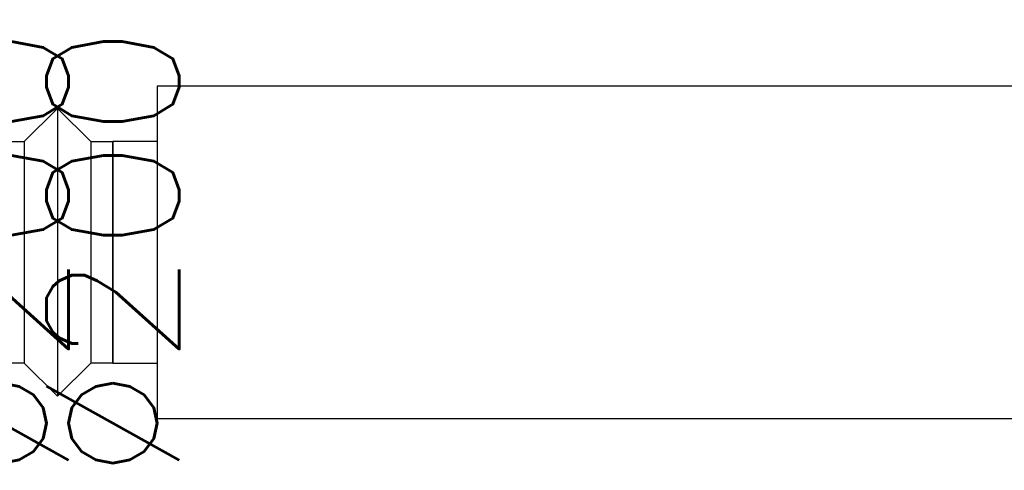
# Model space of a CAD drawing. Header units: millimetres. Extents: x 295542 to 440356, y 17772 to 133669.
# Tile 19 of 73: x 315464 to 316354, y 22019 to 22426. Entities that reach past the tile are written whole.
import ezdxf

# ---------------------------------------------------------------- set-up
doc = ezdxf.new("R2010")
doc.units = ezdxf.units.MM
doc.layers.add('FLUID-N1', color=7, linetype='Continuous')
doc.layers.add('FLUID-N1-120-DIM', color=7, linetype='Continuous')
doc.styles.add('FDBES', font='simplex.shx')

# ---------------------------------------------------------------- blocks, each defined once
blk = doc.blocks.new('*U418')
at = {"color": 160, "linetype": 'Continuous', "lineweight": -2}
blk.add_line((-50, 0, 100), (-50, 0, -100), dxfattribs=at)
at = {"color": 0, "linetype": 'ByBlock', "lineweight": -2}
for p, q in [((-30, 0, -100), (-50, 0, -100)), ((-50, 0, 100), (-30, 0, 100)), ((-30, 0, -100), (-30, 0, 100)), ((0, 0, -130), (-30, 0, -100)), ((-30, 0, 100), (0, 0, 130)), ((30, 0, -100), (0, 0, -130)), ((0, 0, 130), (30, 0, 100)), ((30, 0, -100), (30, 0, 100)), ((50, 0, -100), (30, 0, -100)), ((30, 0, 100), (50, 0, 100)), ((50, 0, -100), (50, 0, 100))]:
    blk.add_line(p, q, dxfattribs=at)
at = {"color": 5, "linetype": 'Continuous', "lineweight": -3}
blk.add_line((0, 0, -130), (0, 0, 130), dxfattribs=at)
blk = doc.blocks.new('*U424')
at = {"color": 160, "linetype": 'Continuous', "lineweight": -2}
for p, q in [((-450, 0, -100), (-450, 0, 100)), ((450, 0, 100), (450, 0, -100))]:
    blk.add_line(p, q, dxfattribs=at)
at = {"color": 0, "linetype": 'ByBlock', "lineweight": -2}
for p, q in [((-410, 0, -100), (-450, 0, -100)), ((-450, 0, 100), (-410, 0, 100)), ((410, 0, -150), (-410, 0, -150)), ((-410, 0), (-410, 0, 150)), ((-410, 0, -150), (-410, 0)), ((-410, 0, 150), (410, 0, 150)), ((410, 0, -100), (410, 0, -150)), ((410, 0), (410, 0, -100)), ((410, 0, 100), (410, 0)), ((410, 0, 150), (410, 0, 100)), ((450, 0, -100), (410, 0, -100)), ((410, 0, 100), (450, 0, 100))]:
    blk.add_line(p, q, dxfattribs=at)

msp = doc.modelspace()

# ---------------------------------------------------------------- block references
at = {"layer": 'FLUID-N1', "color": 160, "linetype": 'Continuous', "extrusion": (-2.16489e-16, 1, -4.00186e-16), "rotation": 360}
msp.add_blockref('*U424', (-315998.025, -38274, 22215.778), dxfattribs=at)
at = {"layer": 'FLUID-N1', "color": 160, "linetype": 'Continuous', "extrusion": (-1.22465e-16, -1, 1.83697e-16), "rotation": 180}
msp.add_blockref('*U418', (315498.025, -38274, -22215.778), dxfattribs=at)

# ---------------------------------------------------------------- texts
at = {"layer": 'FLUID-N1-120-DIM', "color": 3, "char_height": 120, "attachment_point": 5, "rotation": 90, "style": 'FDBES'}
for insert in [(315448.025, 22215.778, -38274), (315548.025, 22215.778, -38274)]:
    msp.add_mtext('∅200\\P', dxfattribs=dict(at, insert=insert))

doc.saveas('drawing.dxf')
